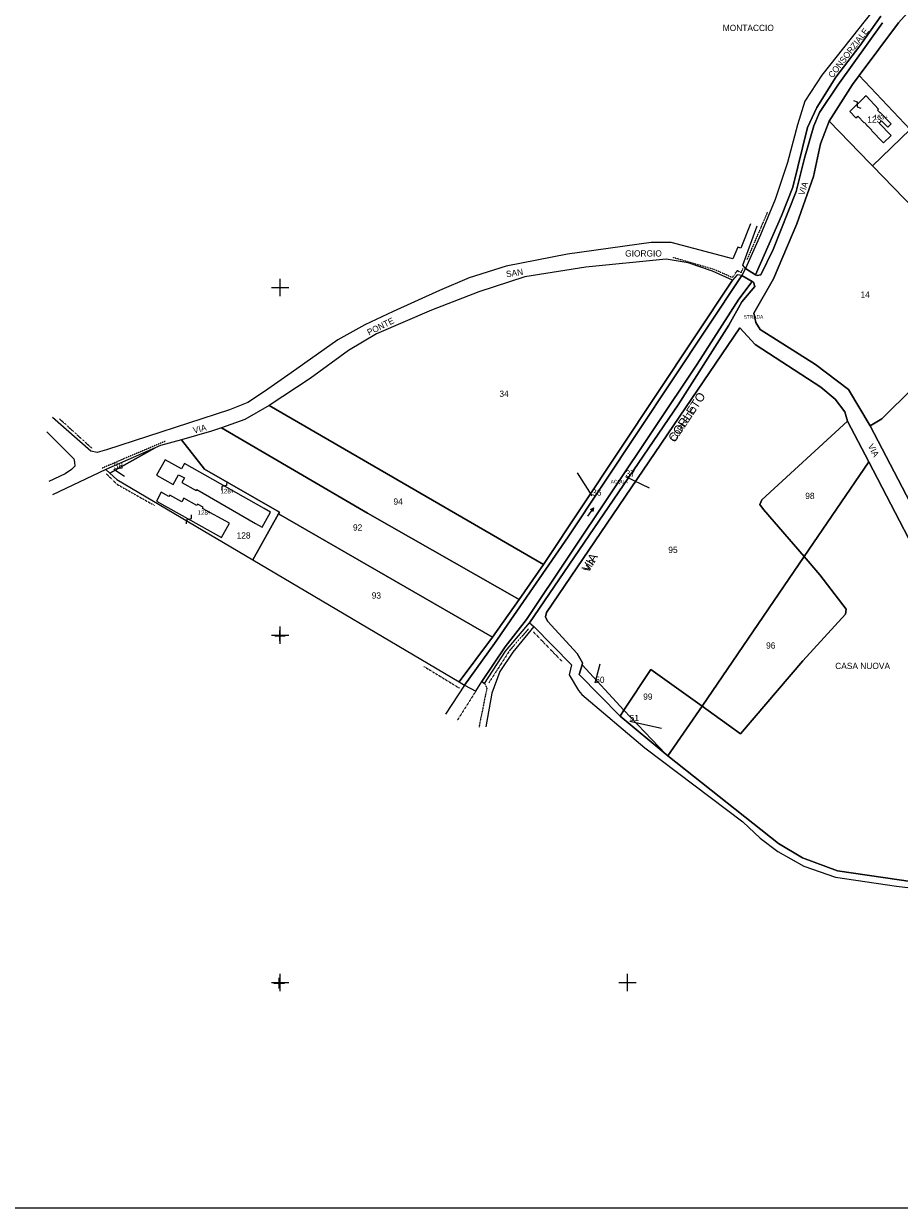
# Model space of a CAD drawing. Header units: metres. Extents: x 19797 to 22323, y -23130 to -21864.
# Tile 2 of 8: x 20652 to 21156, y -23130 to -22448. Entities that reach past the tile are written whole.
import ezdxf

# ---------------------------------------------------------------- set-up
doc = ezdxf.new("R2010")
doc.units = ezdxf.units.M
for name, pattern in [('CONTINUA', [0]), ('FRECCETTA', [1, -1]), ('INTERNA', [0]), ('TRATTO-PUNTO', [0.4, 0.15, -0.125, 0, -0.125])]:
    doc.linetypes.add(name, pattern=pattern)
for name, color, linetype in [('ACQUE', 4, 'CONTINUA'), ('CONFINE', 3, 'CONTINUA'), ('FABBRICATI', 1, 'CONTINUA'), ('LINEEVARIE', 6, 'CONTINUA'), ('PARTICELLE', 7, 'CONTINUA'), ('SIMBOLI', 6, 'CONTINUA'), ('STRADE', 8, 'CONTINUA'), ('TESTI', 3, 'CONTINUA')]:
    doc.layers.add(name, color=color, linetype=linetype)

# ---------------------------------------------------------------- blocks, each defined once
blk = doc.blocks.new('1', base_point=(5, 5))
at = {"layer": 'SIMBOLI'}
for p, q in [((5, 2), (5, 8)), ((2, 5), (8, 5))]:
    blk.add_line(p, q, dxfattribs=at)
blk = doc.blocks.new('3', base_point=(5, 5))
at = {"layer": 'SIMBOLI'}
for p, q in [((5, 0), (5, 10)), ((0, 5), (10, 5))]:
    blk.add_line(p, q, dxfattribs=at)
blk = doc.blocks.new('6', base_point=(8, 5))
at = {"layer": 'SIMBOLI'}
for p in [(2, 5), (6, 6), (6, 4)]:
    blk.add_line(p, (8, 5), dxfattribs=at)
blk = doc.blocks.new('9', base_point=(5, 5))
at = {"layer": 'SIMBOLI'}
for p, q in [((2, 5), (4, 6)), ((4, 6), (6, 4)), ((6, 4), (8, 5))]:
    blk.add_line(p, q, dxfattribs=at)

msp = doc.modelspace()

# ---------------------------------------------------------------- linework, layer by layer
at = {"layer": 'ACQUE'}
msp.add_lwpolyline([(21153.578, -22424.775), (21111.806, -22477.725), (21102.034, -22492.749), (21097.764, -22506.224), (21092.139, -22527.968), (21084.987, -22549.23), (21076.558, -22569.7), (21067.96, -22588.958), (21073.662, -22592.579), (21088.513, -22558.642), (21095.175, -22542.196), (21103.612, -22507.757), (21108.925, -22496.341), (21119.879, -22478.87), (21133.711, -22460.749), (21145.788, -22443.819)], dxfattribs=at)
msp.add_lwpolyline([(20912.611, -22832.215), (20916.029, -22826.648), (20929.434, -22806.863), (20941.678, -22791.094), (21040.101, -22644.03), (21064.052, -22606.679), (21071.672, -22596.444), (21065.839, -22593.089), (20965.74, -22743.518), (20923.324, -22804.777), (20906.128, -22828.768), (20912.611, -22832.215)], close=True, dxfattribs=at)
at = {"layer": 'CONFINE'}
msp.add_lwpolyline([(21153.578, -22424.775), (21111.806, -22477.725), (21102.034, -22492.749), (21097.764, -22506.224), (21092.139, -22527.968), (21084.987, -22549.23), (21076.558, -22569.7), (21067.96, -22588.958), (21065.839, -22593.089), (21062.995, -22592.675), (21060.454, -22595.699), (21048.88, -22590.506), (21034.878, -22585.652), (21022.234, -22583.663), (20975.936, -22588.143), (20940.852, -22593.825), (20914.269, -22602.367), (20887.006, -22612.943), (20855.325, -22626.52), (20839.347, -22636.119), (20817.229, -22652.389), (20793.64, -22667.855), (20779.507, -22675.975), (20766.146, -22680.679), (20760.448, -22682.685), (20743.202, -22687.546), (20731.075, -22690.964), (20728.046, -22692.256), (20699.55, -22704.792), (20701.859, -22706.832), (20705.86, -22710.367), (20784.222, -22756.692), (20903.028, -22826.927), (20906.128, -22828.768), (20912.611, -22832.215), (20916.029, -22826.648), (20917.668, -22827.889), (20929.77, -22809.186), (20943.478, -22792.99), (20945.938, -22795.029), (20967.68, -22817.229), (20966.291, -22822.968), (20971.685, -22831.897), (20973.592, -22834.248), (21009.942, -22864.835), (21066.322, -22907.526), (21076.283, -22916.944), (21086.573, -22924.536), (21101.435, -22932.97), (21119.614, -22939.432), (21154.798, -22944.58), (21177.433, -22947.231)], dxfattribs=at)
at = {"layer": 'FABBRICATI'}
for points in [[(21151.588, -22505.939), (21151.753, -22505.779), (21150.62, -22504.562), (21145.543, -22499.302), (21145.379, -22499.46), (21143.835, -22497.819), (21144.488, -22497.204), (21137.315, -22489.58), (21136.47, -22490.39), (21127.924, -22498.574), (21131.479, -22502.279), (21132.564, -22501.238), (21136.262, -22505.09), (21136.369, -22504.987), (21137.901, -22506.628), (21137.792, -22506.73), (21138.084, -22507.042), (21138.192, -22506.938), (21140.565, -22509.39), (21140.457, -22509.494), (21146.995, -22516.346), (21147.298, -22516.664), (21151.668, -22512.492), (21144.78, -22505.37), (21146.244, -22503.942), (21148.664, -22506.45), (21149.848, -22507.62), (21151.588, -22505.939)], [(20790.651, -22727.185), (20744.861, -22701.198), (20743.135, -22704.247), (20733.735, -22699.068), (20728.775, -22707.966), (20738.322, -22713.246), (20741.427, -22707.687), (20744.746, -22709.513), (20743.264, -22712.157), (20751.579, -22716.831), (20751.935, -22716.2), (20785.709, -22735.732), (20789.519, -22737.822), (20794.332, -22729.209), (20790.651, -22727.185)], [(20751.97, -22725.344), (20744.424, -22721.194), (20743.309, -22723.219), (20736.332, -22719.403), (20735.881, -22720.227), (20731.439, -22717.773), (20728.628, -22722.858), (20766.235, -22743.809), (20770.765, -22735.679), (20755.12, -22727.076), (20755.514, -22726.364), (20752.367, -22724.626), (20751.97, -22725.344)]]:
    msp.add_lwpolyline(points, close=True, dxfattribs=at)
at = {"layer": 'LINEEVARIE', "color": 2}
msp.add_lwpolyline([(20430, -23130), (20430, -21864), (22323, -21864), (22323, -23130), (20430, -23130)], dxfattribs=at)
at = {"layer": 'LINEEVARIE', "linetype": 'TRATTO-PUNTO'}
for points in [[(21080.48, -22556.635), (21068.602, -22584.14)], [(21026.171, -22582.541), (21049.879, -22589.479), (21060.381, -22594.131), (21063.263, -22590.09), (21065.36, -22591.476), (21066.34, -22589.083)], [(20672.948, -22675.578), (20691.371, -22692.361)], [(20733.726, -22688.496), (20710.404, -22698.305), (20697.411, -22703.963)], [(20699.735, -22707.117), (20706.052, -22713.249), (20727.451, -22725.332)], [(20942.868, -22796.491), (20931.946, -22809.002), (20920.095, -22827.549)], [(20945.729, -22798.17), (20962.025, -22814.984)], [(20882.723, -22818.081), (20903.215, -22830.582)], [(20917.668, -22827.889), (20918.921, -22830.552), (20914.421, -22853.04)], [(20912.611, -22832.215), (20901.952, -22849.023)]]:
    msp.add_lwpolyline(points, dxfattribs=at)
at = {"layer": 'LINEEVARIE'}
for points in [[(21070.794, -22563.307), (21065.264, -22577.357), (21063.431, -22576.676), (21060.535, -22583.349), (21024.988, -22574.056), (21013.536, -22573.973), (20965.395, -22580.708), (20929.975, -22587.71), (20908.788, -22594.401), (20891.61, -22601.589), (20865.026, -22613.673), (20848.768, -22621.353), (20833.132, -22630.087), (20806.341, -22649.109), (20790.833, -22659.764), (20781.295, -22666.13), (20770.662, -22670.286), (20699.897, -22693.298), (20694.649, -22694.843), (20690.84, -22694.191), (20668.831, -22674.678)], [(21067.96, -22588.958), (21066.414, -22587.108), (21074.66, -22564.414)], [(20665.502, -22683.027), (20681.07, -22698.486), (20681.503, -22700.453), (20681.789, -22702.828), (20679.739, -22704.781), (20676.174, -22707.112), (20666.711, -22711.604)], [(20699.55, -22704.792), (20668.846, -22719.367)], [(20945.938, -22795.029), (20933.884, -22809.884), (20926.49, -22821.077), (20921.901, -22833.494), (20918.37, -22852.829)], [(20906.128, -22828.768), (20895.113, -22845.481)]]:
    msp.add_lwpolyline(points, dxfattribs=at)
at = {"layer": 'PARTICELLE', "color": 2, "linetype": 'FRECCETTA'}
for p, q in [((20704.055, -22704.422), (20710.372, -22708.464)), ((20979.545, -22719.779), (20971.053, -22706.645)), ((20998.848, -22708.764), (21012.416, -22715.244)), ((20981.352, -22827.554), (20984.239, -22816.528)), ((21001.216, -22849.528), (21019.464, -22853.661))]:
    msp.add_line(p, q, dxfattribs=at)
at = {"layer": 'PARTICELLE'}
for points in [[(21269.656, -22537.336), (21187.762, -22451.532), (21169.185, -22432.671), (21155.924, -22447.667), (21133.323, -22477.901), (21162.631, -22509.025), (21140.944, -22529.835), (21213.44, -22604.468), (21226.139, -22592.286), (21229.344, -22585.912), (21232.061, -22584.556), (21269.953, -22540.419), (21269.656, -22537.336)], [(21139.442, -22528.289), (21140.944, -22529.835), (21162.631, -22509.025), (21133.323, -22477.901), (21132.738, -22478.684), (21129.413, -22483.132), (21116.026, -22504.182), (21139.442, -22528.289)], [(21139.752, -22679.552), (21146.435, -22675.556), (21182.267, -22639.952), (21213.44, -22604.468), (21140.944, -22529.835), (21139.442, -22528.289), (21116.026, -22504.182), (21111.141, -22517.211), (21106.944, -22535.999), (21097.343, -22563.218), (21084.004, -22594.996), (21072.728, -22614.8), (21073.764, -22620.048), (21076.303, -22624.11), (21108.251, -22644.185), (21127.15, -22658.735), (21139.752, -22679.552)], [(20793.64, -22667.855), (20951.522, -22759.417), (21060.454, -22595.699), (21048.88, -22590.506), (21034.878, -22585.652), (21022.234, -22583.663), (20975.936, -22588.143), (20940.852, -22593.825), (20914.269, -22602.367), (20887.006, -22612.943), (20855.325, -22626.52), (20839.347, -22636.119), (20817.229, -22652.389), (20793.64, -22667.855)], [(21257.704, -22625.788), (21252.823, -22620.03), (21226.139, -22592.286), (21213.44, -22604.468), (21182.267, -22639.952), (21146.435, -22675.556), (21139.752, -22679.552), (21162.768, -22723.777), (21168.759, -22735.806), (21178.053, -22753.182), (21276.519, -22648.518), (21266.018, -22636.132), (21257.704, -22625.788)], [(21060.454, -22595.699), (20951.522, -22759.417), (20937.565, -22779.565), (20922.11, -22801.252), (20903.028, -22826.927), (20906.128, -22828.768), (20923.324, -22804.777), (20965.74, -22743.518), (21065.839, -22593.089), (21062.995, -22592.675), (21060.454, -22595.699)], [(20943.478, -22792.99), (21029.179, -22667.422), (21058.282, -22621.644), (21065.847, -22608.221), (21073.323, -22599.355), (21072.53, -22596.937), (21071.672, -22596.444), (21064.052, -22606.679), (21040.101, -22644.03), (20941.678, -22791.094), (20929.434, -22806.863), (20916.029, -22826.648), (20917.668, -22827.889), (20929.77, -22809.186), (20943.478, -22792.99)], [(20973.808, -22817.056), (20997.835, -22843.201), (21013.317, -22819.793), (21042.949, -22841.015), (21101.709, -22754.752), (21078.154, -22727.734), (21076.137, -22724.828), (21077.316, -22722.128), (21126.592, -22676.862), (21125.15, -22671.569), (21119.525, -22664.263), (21111.22, -22657.3), (21073.384, -22632.757), (21064.688, -22623.219), (20953.273, -22786.924), (20952.802, -22789.461), (20953.902, -22792.026), (20970.933, -22810.702), (20974.099, -22816.071), (20973.808, -22817.056)], [(20766.146, -22680.679), (20850.178, -22729.741), (20937.565, -22779.565), (20951.522, -22759.417), (20793.64, -22667.855), (20779.507, -22675.975), (20766.146, -22680.679)], [(20937.565, -22779.565), (20850.178, -22729.741), (20766.146, -22680.679), (20760.448, -22682.685), (20743.202, -22687.546), (20756.277, -22704.426), (20799.492, -22729.258), (20798.985, -22730.17), (20922.11, -22801.252), (20937.565, -22779.565)], [(21126.592, -22676.862), (21077.316, -22722.128), (21076.137, -22724.828), (21078.154, -22727.734), (21101.709, -22754.752), (21138.972, -22700.265), (21126.592, -22676.862)], [(20799.492, -22729.258), (20756.277, -22704.426), (20743.202, -22687.546), (20731.075, -22690.964), (20728.046, -22692.256), (20701.859, -22706.832), (20705.86, -22710.367), (20784.222, -22756.692), (20798.985, -22730.17), (20799.492, -22729.258)], [(20701.859, -22706.832), (20728.046, -22692.256), (20699.55, -22704.792), (20701.859, -22706.832)], [(20922.11, -22801.252), (20798.985, -22730.17), (20784.222, -22756.692), (20903.028, -22826.927), (20922.11, -22801.252)], [(21101.709, -22754.752), (21042.949, -22841.015), (21064.906, -22856.835), (21100.903, -22814.903), (21125.506, -22787.918), (21125.821, -22785.079), (21110.65, -22765.363), (21101.709, -22754.752)], [(20995.637, -22846.644), (20997.835, -22843.201), (20973.808, -22817.056), (20972.163, -22822.628), (20995.637, -22846.644)], [(21023.079, -22869.5), (21042.949, -22841.015), (21013.317, -22819.793), (20997.835, -22843.201), (21021.964, -22868.565), (21023.079, -22869.5)], [(21021.964, -22868.565), (20997.835, -22843.201), (20995.637, -22846.644), (21021.964, -22868.565)]]:
    msp.add_lwpolyline(points, close=True, dxfattribs=at)
for points in [[(21145.788, -22443.819), (21133.711, -22460.749), (21119.879, -22478.87), (21108.925, -22496.341), (21103.612, -22507.757), (21095.175, -22542.196), (21088.513, -22558.642), (21073.662, -22592.579), (21074.503, -22593.112), (21076.626, -22592.727), (21083.82, -22578.146), (21097.133, -22544.596), (21101.881, -22525.46), (21107.266, -22506.956), (21110.433, -22499.103), (21120.955, -22483.359), (21146.7, -22447.5)], [(21179.331, -22778.163), (21138.972, -22700.265), (21101.709, -22754.752), (21110.65, -22765.363), (21125.821, -22785.079), (21125.506, -22787.918), (21100.903, -22814.903), (21064.906, -22856.835), (21042.949, -22841.015), (21023.079, -22869.5), (21086.864, -22919.976), (21100.712, -22928.325), (21120.929, -22935.668), (21164.288, -22942.01)]]:
    msp.add_lwpolyline(points, dxfattribs=at)
at = {"layer": 'STRADE'}
for points in [[(21146.7, -22447.5), (21120.955, -22483.359), (21110.433, -22499.103), (21107.266, -22506.956), (21101.881, -22525.46), (21097.133, -22544.596), (21083.82, -22578.146), (21076.626, -22592.727), (21074.503, -22593.112), (21073.662, -22592.579), (21067.96, -22588.958), (21065.839, -22593.089), (21071.672, -22596.444), (21072.53, -22596.937), (21073.323, -22599.355), (21065.847, -22608.221), (21058.282, -22621.644), (21029.179, -22667.422), (20943.478, -22792.99), (20945.938, -22795.029), (20945.938, -22795.029), (20967.68, -22817.229), (20966.291, -22822.968), (20971.685, -22831.897), (20973.592, -22834.248), (21009.942, -22864.835), (21066.322, -22907.526), (21076.283, -22916.944), (21086.573, -22924.536), (21101.435, -22932.97), (21119.614, -22939.432), (21154.798, -22944.58), (21177.433, -22947.231)], [(21162.768, -22723.777), (21139.752, -22679.552), (21127.15, -22658.735), (21108.251, -22644.185), (21076.303, -22624.11), (21073.764, -22620.048), (21072.728, -22614.8), (21084.004, -22594.996), (21097.343, -22563.218), (21106.944, -22535.999), (21111.141, -22517.211), (21116.026, -22504.182), (21129.413, -22483.132), (21132.738, -22478.684), (21133.323, -22477.901), (21155.924, -22447.667)]]:
    msp.add_lwpolyline(points, dxfattribs=at)
at = {"layer": 'STRADE', "linetype": 'INTERNA'}
msp.add_lwpolyline([(21164.288, -22942.01), (21120.929, -22935.668), (21100.712, -22928.325), (21086.864, -22919.976), (21023.079, -22869.5), (21021.964, -22868.565), (20995.637, -22846.644), (20972.163, -22822.628), (20973.808, -22817.056), (20974.099, -22816.071), (20970.933, -22810.702), (20953.902, -22792.026), (20952.802, -22789.461), (20953.273, -22786.924), (21064.688, -22623.219), (21073.384, -22632.757), (21111.22, -22657.3), (21119.525, -22664.263), (21125.15, -22671.569), (21126.592, -22676.862), (21126.592, -22676.862), (21138.972, -22700.265), (21179.331, -22778.163)], dxfattribs=at)

# ---------------------------------------------------------------- block references
at = {"layer": 'SIMBOLI'}
for name, p, rotation in [('9', (21132.197, -22494.482), 313.775), ('9', (20767.756, -22714.191), 240.431), ('6', (20980.503, -22726.699), 55.352), ('9', (20747.432, -22733.333), 60.91)]:
    msp.add_blockref(name, p, dxfattribs=dict(at, rotation=rotation))
for name, p in [('3', (20800, -22600)), ('3', (20800, -22800)), ('1', (20799.824, -22800.384)), ('3', (20800, -23000)), ('1', (20799.335, -23000.41)), ('3', (21000, -23000))]:
    msp.add_blockref(name, p, dxfattribs=at)

# ---------------------------------------------------------------- texts
at = {"layer": 'ACQUE', "color": 7}
msp.add_text('ACQUA', height=2, dxfattribs=at).set_placement((20990.227, -22712.652))
at = {"layer": 'FABBRICATI', "color": 7}
for s, p in [('123+', (21141.801, -22503.122)), ('128+', (20765.534, -22718.445)), ('128+', (20752.372, -22730.791))]:
    msp.add_text(s, height=2.6, dxfattribs=at).set_placement(p)
at = {"layer": 'PARTICELLE', "color": 7}
for s, p in [('123', (21138.005, -22505.012)), ('14', (21134.113, -22605.794)), ('34', (20926.159, -22662.873)), ('58', (20704.055, -22704.422)), ('37', (20998.848, -22708.764)), ('94', (20865.16, -22724.964)), ('36', (20979.545, -22719.779)), ('98', (21102.289, -22721.708)), ('128', (20774.861, -22744.437)), ('92', (20841.859, -22739.885)), ('95', (21023.427, -22752.735)), ('93', (20852.654, -22779.044)), ('96', (21079.727, -22807.827)), ('50', (20981.352, -22827.554)), ('99', (21008.95, -22837.267)), ('51', (21001.216, -22849.528))]:
    msp.add_text(s, height=3.6, dxfattribs=at).set_placement(p)
at = {"layer": 'STRADE', "color": 7}
msp.add_text('STRADA', height=2, dxfattribs=at).set_placement((21066.877, -22617.841))
at = {"layer": 'TESTI', "color": 3}
for s, p in [('MONTACCIO', (21054.783, -22452.295)), ('MONTACCIO', (21054.783, -22452.295)), ('GIORGIO', (20998.562, -22582.102)), ('GIORGIO', (20998.562, -22582.102)), ('CASA NUOVA', (21119.533, -22819.565)), ('CASA NUOVA', (21119.533, -22819.565))]:
    msp.add_text(s, height=3.6, dxfattribs=at).set_placement(p)
for s, height, rotation, p in [('CONSORZIALE', 3.6, 52.429, (21118.015, -22479.657)), ('CONSORZIALE', 3.6, 52.429, (21118.015, -22479.657)), ('VIA', 3.6, 71.568, (21101.584, -22547.126)), ('SAN', 3.6, 8.137, (20930.25, -22594.029)), ('PONTE', 3.6, 26.587, (20851.095, -22627.643)), ('CORLETO', 5, 56.326, (21027.18, -22689.288)), ('CORLETO', 3.6, 56.326, (21027.18, -22689.288)), ('VIA', 3.6, 14.038, (20750.253, -22684.028)), ('VIA', 3.6, 297.559, (21138.201, -22691.067)), ('VIA', 5, 59.764, (20977.645, -22764.089)), ('VIA', 3.6, 59.764, (20977.645, -22764.089))]:
    msp.add_text(s, height=height, rotation=rotation, dxfattribs=at).set_placement(p)

doc.saveas('drawing.dxf')
